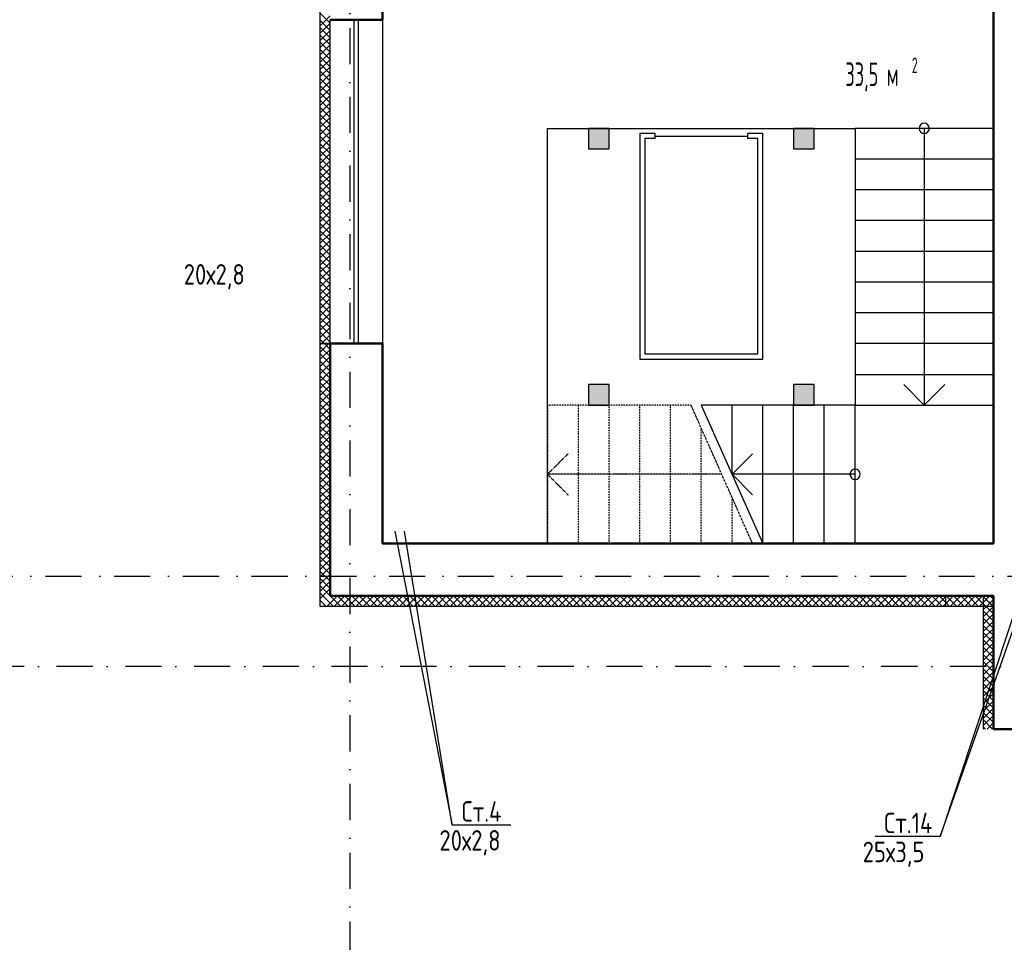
# Model space of a CAD drawing. Extents: x -1560602 to 321118, y -2308202 to -430103.
# Tile 30 of 104: x -1544603 to -1534998, y -2202217 to -2193216. Entities that reach past the tile are written whole.
import ezdxf
from ezdxf.enums import TextEntityAlignment as Align

# ---------------------------------------------------------------- set-up
doc = ezdxf.new("R2010")
doc.units = 0
doc.header["$MEASUREMENT"] = 0
for name, pattern in [('Dot & Dashed', [670.277762, 352.777767, -176.388884, 0, -141.111112]), ('Штриховая', [0.4, 0.2, -0.2]), ('Штрихпунктирная', [0.670278, 0.352778, -0.176389, 0, -0.141111])]:
    doc.linetypes.add(name, pattern=pattern)
doc.layers.get('0').update_dxf_attribs({"color": 255, "linetype": 'CONTINUOUS'})
for name, color, linetype in [('Оси', 253, 'Dot & Dashed'), ('отделка', 240, 'CONTINUOUS'), ('Текст', 7, 'CONTINUOUS'), ('Утеплитель', 6, 'CONTINUOUS')]:
    doc.layers.add(name, color=color, linetype=linetype)
doc.layers.add('стены', color=5, linetype='CONTINUOUS', lineweight=50)
doc.styles.get("Standard").update_dxf_attribs({"font": 'spds.shx', "width": 0.7, "height": 250})

msp = doc.modelspace()

# ---------------------------------------------------------------- hatches: boundary and pattern name
at = {"linetype": 'Continuous', "lineweight": 5}
for points in [[(-1539053.7, -2194476.2), (-1538853.7, -2194476.2), (-1538853.7, -2194276.2), (-1539053.7, -2194276.2)], [(-1537053.7, -2194476.2), (-1536853.7, -2194476.2), (-1536853.7, -2194276.2), (-1537053.7, -2194276.2)], [(-1539053.7, -2196976.2), (-1538853.7, -2196976.2), (-1538853.7, -2196776.2), (-1539053.7, -2196776.2)], [(-1537053.7, -2196976.2), (-1536853.7, -2196976.2), (-1536853.7, -2196776.2), (-1537053.7, -2196776.2)]]:
    msp.add_hatch(color=0, dxfattribs=at).paths.add_polyline_path(points, flags=0)

# ---------------------------------------------------------------- linework, layer by layer
at = {"color": 0, "linetype": 'Continuous'}
for p, q in [((-1539453.7, -2198326.2), (-1539453.7, -2194276.2)), ((-1539453.7, -2194276.2), (-1536453.7, -2194276.2)), ((-1538853.7, -2194276.2), (-1539053.7, -2194276.2)), ((-1539053.7, -2194276.2), (-1539053.7, -2194476.2)), ((-1538853.7, -2194476.2), (-1538853.7, -2194276.2)), ((-1538553.7, -2194326.2), (-1538553.7, -2196526.2)), ((-1538403.7, -2194326.2), (-1538553.7, -2194326.2)), ((-1538403.7, -2194376.2), (-1538403.7, -2194326.2)), ((-1537353.7, -2194326.2), (-1537503.7, -2194326.2)), ((-1537503.7, -2194326.2), (-1537503.7, -2194376.2)), ((-1537353.7, -2196526.2), (-1537353.7, -2194326.2)), ((-1536853.7, -2194276.2), (-1537053.7, -2194276.2)), ((-1537053.7, -2194276.2), (-1537053.7, -2194476.2)), ((-1536853.7, -2194476.2), (-1536853.7, -2194276.2)), ((-1535103.7, -2194276.2), (-1536453.7, -2194276.2)), ((-1536453.7, -2194276.2), (-1536453.7, -2196676.2)), ((-1535778.7, -2194276.2), (-1535778.7, -2196976.2)), ((-1535103.7, -2196676.2), (-1535103.7, -2194276.2)), ((-1538503.7, -2194376.2), (-1538503.7, -2196476.2)), ((-1538403.7, -2194376.2), (-1538503.7, -2194376.2)), ((-1538403.7, -2194351.2), (-1537503.7, -2194351.2)), ((-1537403.7, -2194376.2), (-1537503.7, -2194376.2)), ((-1537403.7, -2196476.2), (-1537403.7, -2194376.2)), ((-1539053.7, -2194476.2), (-1538853.7, -2194476.2)), ((-1537053.7, -2194476.2), (-1536853.7, -2194476.2)), ((-1535103.7, -2194576.2), (-1536453.7, -2194576.2)), ((-1535103.7, -2194876.2), (-1536453.7, -2194876.2)), ((-1535103.7, -2195176.2), (-1536453.7, -2195176.2)), ((-1535103.7, -2195476.2), (-1536453.7, -2195476.2)), ((-1535103.7, -2195776.2), (-1536453.7, -2195776.2)), ((-1535103.7, -2196076.2), (-1536453.7, -2196076.2)), ((-1535103.7, -2196376.2), (-1536453.7, -2196376.2)), ((-1538553.7, -2196526.2), (-1537353.7, -2196526.2)), ((-1538503.7, -2196476.2), (-1537403.7, -2196476.2)), ((-1536453.7, -2196676.2), (-1535103.7, -2196676.2)), ((-1536453.7, -2196676.2), (-1536453.7, -2196976.2)), ((-1535103.7, -2196976.2), (-1535103.7, -2196676.2)), ((-1538853.7, -2196776.2), (-1539053.7, -2196776.2)), ((-1539053.7, -2196776.2), (-1539053.7, -2196976.2)), ((-1538853.7, -2196976.2), (-1538853.7, -2196776.2)), ((-1536853.7, -2196776.2), (-1537053.7, -2196776.2)), ((-1537053.7, -2196776.2), (-1537053.7, -2196976.2)), ((-1536853.7, -2196976.2), (-1536853.7, -2196776.2)), ((-1535978.7, -2196776.2), (-1535778.7, -2196976.2)), ((-1535778.7, -2196976.2), (-1535578.7, -2196776.2)), ((-1539053.7, -2196976.2), (-1538853.7, -2196976.2)), ((-1536453.7, -2196976.2), (-1537953.7, -2196976.2)), ((-1537953.7, -2196976.2), (-1537353.7, -2198326.2)), ((-1537653.7, -2197651.2), (-1537653.7, -2196976.2)), ((-1537353.7, -2198326.2), (-1537353.7, -2196976.2)), ((-1537053.7, -2198326.2), (-1537053.7, -2196976.2)), ((-1537053.7, -2196976.2), (-1536853.7, -2196976.2)), ((-1536753.7, -2198326.2), (-1536753.7, -2196976.2)), ((-1536453.7, -2196976.2), (-1535103.7, -2196976.2)), ((-1536453.7, -2198326.2), (-1536453.7, -2196976.2)), ((-1537453.7, -2197451.2), (-1537653.7, -2197651.2)), ((-1537653.7, -2197651.2), (-1537453.7, -2197851.2)), ((-1536453.7, -2197651.2), (-1537653.7, -2197651.2)), ((-1537353.7, -2198326.2), (-1536453.7, -2198326.2))]:
    msp.add_line(p, q, dxfattribs=at)
at = {"color": 0, "linetype": 'Штриховая'}
for p, q in [((-1539153.7, -2196976.2), (-1539453.7, -2196976.2)), ((-1539453.7, -2196976.2), (-1539453.7, -2198326.2)), ((-1538053.7, -2196976.2), (-1539153.7, -2196976.2)), ((-1539153.7, -2196976.2), (-1539153.7, -2198326.2)), ((-1538853.7, -2198326.2), (-1538853.7, -2196976.2)), ((-1538553.7, -2198326.2), (-1538553.7, -2196976.2)), ((-1538253.7, -2198326.2), (-1538253.7, -2196976.2)), ((-1537453.7, -2198326.2), (-1538053.7, -2196976.2)), ((-1537953.7, -2198326.2), (-1537953.7, -2197201)), ((-1537653.7, -2198326.2), (-1537653.7, -2197876)), ((-1539453.7, -2198326.2), (-1539153.7, -2198326.2)), ((-1539153.7, -2198326.2), (-1537453.7, -2198326.2))]:
    msp.add_line(p, q, dxfattribs=at)
at = {"color": 0, "linetype": 'Штрихпунктирная'}
for p, q in [((-1539253.7, -2197451.2), (-1539453.7, -2197651.2)), ((-1539453.7, -2197651.2), (-1539253.7, -2197851.2)), ((-1537753.7, -2197651.2), (-1539453.7, -2197651.2))]:
    msp.add_line(p, q, dxfattribs=at)
at = {"color": 0}
for p, q in [((-1535624.9, -2201185.6, 0), (-1534552.1, -2198142.8, 0)), ((-1540942.3, -2198207), (-1540383.4, -2201073.8, 0)), ((-1540383.4, -2201073.8, 0), (-1540848.3, -2198207)), ((-1534648.6, -2198237.4, 0), (-1535624.9, -2201185.6, 0)), ((-1539813.2, -2201073.8, 0), (-1540383.4, -2201073.8, 0)), ((-1535624.9, -2201185.6, 0), (-1536258.9, -2201185.6, 0))]:
    msp.add_line(p, q, dxfattribs=at)
at = {"color": 0, "linetype": 'Continuous'}
for centre, start, end in [((-1535778.7, -2194276.2), 0, 180), ((-1535778.7, -2194276.2), 180, 0), ((-1536453.7, -2197651.2), 90, 270), ((-1536453.7, -2197651.2), 270, 90)]:
    msp.add_arc(centre, 50, start, end, dxfattribs=at)
at = {"layer": 'Оси', "color": 0, "linetype": 'Штрихпунктирная', "lineweight": -3, "ltscale": 1000}
for p, q in [((-1541383.7, -2189946.2), (-1541383.7, -2213001.2)), ((-1556419, -2198646.2), (-1501963.7, -2198646.2)), ((-1496963.7, -2199526.2), (-1556418.9, -2199526.2))]:
    msp.add_line(p, q, dxfattribs=at)
at = {"layer": 'отделка', "color": 0, "ltscale": 100}
for p, q in [((-1541573.7, -2196376), (-1541573.7, -2193216)), ((-1541338.7, -2196376), (-1541338.7, -2193216)), ((-1541298.7, -2196376), (-1541298.7, -2193216)), ((-1541063.7, -2193216), (-1541063.7, -2196376))]:
    msp.add_line(p, q, dxfattribs=at)
at = {"layer": 'стены', "color": 0, "linetype": 'Continuous'}
for p, q in [((-1541063.7, -2193216), (-1541063.7, -2191265.9)), ((-1535103.7, -2192835.9), (-1535103.7, -2198326.2)), ((-1541573.7, -2196376), (-1541573.7, -2198836.2)), ((-1541063.7, -2198326.2), (-1541063.7, -2196376)), ((-1535568.7, -2198326.2), (-1541063.7, -2198326.2)), ((-1535103.7, -2198326.2), (-1535568.7, -2198326.2)), ((-1541573.7, -2198836.2), (-1535568.7, -2198836.2)), ((-1535568.7, -2198836.2), (-1535103.7, -2198836.2)), ((-1535103.7, -2198836.2), (-1535103.7, -2200136.2)), ((-1535103.7, -2198936.2), (-1535103.7, -2198836.2)), ((-1535103.7, -2200136.2), (-1534623.7, -2200136.2))]:
    msp.add_line(p, q, dxfattribs=at)
at = {"layer": 'стены', "color": 0, "ltscale": 100}
for p, q in [((-1541063.7, -2193216), (-1541573.7, -2193216)), ((-1541063.7, -2196376), (-1541573.7, -2196376))]:
    msp.add_line(p, q, dxfattribs=at)
at = {"layer": 'Утеплитель', "color": 0, "linetype": 'Continuous'}
for p, q in [((-1541673.7, -2190655.9), (-1541673.7, -2196376)), ((-1541573.7, -2193250.1), (-1541673.7, -2193150.1)), ((-1541673.7, -2193279.4), (-1541573.7, -2193179.4)), ((-1541573.7, -2193320.8), (-1541673.7, -2193220.8)), ((-1541673.7, -2193350.1), (-1541573.7, -2193250.1)), ((-1541573.7, -2193391.5), (-1541673.7, -2193291.5)), ((-1541673.7, -2193420.8), (-1541573.7, -2193320.8)), ((-1541573.7, -2193462.2), (-1541673.7, -2193362.2)), ((-1541673.7, -2193491.5), (-1541573.7, -2193391.5)), ((-1541573.7, -2193532.9), (-1541673.7, -2193432.9)), ((-1541673.7, -2193562.2), (-1541573.7, -2193462.2)), ((-1541573.7, -2193603.6), (-1541673.7, -2193503.6)), ((-1541673.7, -2193632.9), (-1541573.7, -2193532.9)), ((-1541573.7, -2193674.3), (-1541673.7, -2193574.3)), ((-1541673.7, -2193703.6), (-1541573.7, -2193603.6)), ((-1541573.7, -2193745), (-1541673.7, -2193645)), ((-1541673.7, -2193774.3), (-1541573.7, -2193674.3)), ((-1541573.7, -2193815.7), (-1541673.7, -2193715.7)), ((-1541673.7, -2193845), (-1541573.7, -2193745)), ((-1541573.7, -2193886.5), (-1541673.7, -2193786.5)), ((-1541673.7, -2193915.7), (-1541573.7, -2193815.7)), ((-1541573.7, -2193957.2), (-1541673.7, -2193857.2)), ((-1541673.7, -2193986.5), (-1541573.7, -2193886.5)), ((-1541573.7, -2194027.9), (-1541673.7, -2193927.9)), ((-1541673.7, -2194057.2), (-1541573.7, -2193957.2)), ((-1541573.7, -2194098.6), (-1541673.7, -2193998.6)), ((-1541673.7, -2194127.9), (-1541573.7, -2194027.9)), ((-1541573.7, -2194169.3), (-1541673.7, -2194069.3)), ((-1541673.7, -2194198.6), (-1541573.7, -2194098.6)), ((-1541573.7, -2194240), (-1541673.7, -2194140)), ((-1541673.7, -2194269.3), (-1541573.7, -2194169.3)), ((-1541573.7, -2194310.7), (-1541673.7, -2194210.7)), ((-1541673.7, -2194340), (-1541573.7, -2194240)), ((-1541573.7, -2194381.4), (-1541673.7, -2194281.4)), ((-1541673.7, -2194410.7), (-1541573.7, -2194310.7)), ((-1541573.7, -2194452.1), (-1541673.7, -2194352.1)), ((-1541673.7, -2194481.4), (-1541573.7, -2194381.4)), ((-1541573.7, -2194522.9), (-1541673.7, -2194422.9)), ((-1541673.7, -2194552.1), (-1541573.7, -2194452.1)), ((-1541573.7, -2194593.6), (-1541673.7, -2194493.6)), ((-1541673.7, -2194622.9), (-1541573.7, -2194522.9)), ((-1541573.7, -2194664.3), (-1541673.7, -2194564.3)), ((-1541673.7, -2194693.6), (-1541573.7, -2194593.6)), ((-1541573.7, -2194735), (-1541673.7, -2194635)), ((-1541673.7, -2194764.3), (-1541573.7, -2194664.3)), ((-1541573.7, -2194805.7), (-1541673.7, -2194705.7)), ((-1541673.7, -2194835), (-1541573.7, -2194735)), ((-1541573.7, -2194876.4), (-1541673.7, -2194776.4)), ((-1541673.7, -2194905.7), (-1541573.7, -2194805.7)), ((-1541573.7, -2194947.1), (-1541673.7, -2194847.1)), ((-1541673.7, -2194976.4), (-1541573.7, -2194876.4)), ((-1541573.7, -2195017.8), (-1541673.7, -2194917.8)), ((-1541673.7, -2195047.1), (-1541573.7, -2194947.1)), ((-1541573.7, -2195088.5), (-1541673.7, -2194988.5)), ((-1541673.7, -2195117.8), (-1541573.7, -2195017.8)), ((-1541573.7, -2195159.3), (-1541673.7, -2195059.3)), ((-1541673.7, -2195188.5), (-1541573.7, -2195088.5)), ((-1541573.7, -2195230), (-1541673.7, -2195130)), ((-1541673.7, -2195259.3), (-1541573.7, -2195159.3)), ((-1541573.7, -2195300.7), (-1541673.7, -2195200.7)), ((-1541673.7, -2195330), (-1541573.7, -2195230)), ((-1541573.7, -2195371.4), (-1541673.7, -2195271.4)), ((-1541673.7, -2195400.7), (-1541573.7, -2195300.7)), ((-1541573.7, -2195442.1), (-1541673.7, -2195342.1)), ((-1541673.7, -2195471.4), (-1541573.7, -2195371.4)), ((-1541573.7, -2195512.8), (-1541673.7, -2195412.8)), ((-1541673.7, -2195542.1), (-1541573.7, -2195442.1)), ((-1541573.7, -2195583.5), (-1541673.7, -2195483.5)), ((-1541673.7, -2195612.8), (-1541573.7, -2195512.8)), ((-1541573.7, -2195654.2), (-1541673.7, -2195554.2)), ((-1541673.7, -2195683.5), (-1541573.7, -2195583.5)), ((-1541573.7, -2195724.9), (-1541673.7, -2195624.9)), ((-1541673.7, -2195754.2), (-1541573.7, -2195654.2)), ((-1541573.7, -2195795.6), (-1541673.7, -2195695.6)), ((-1541673.7, -2195824.9), (-1541573.7, -2195724.9)), ((-1541573.7, -2195866.4), (-1541673.7, -2195766.4)), ((-1541673.7, -2195895.6), (-1541573.7, -2195795.6)), ((-1541573.7, -2195937.1), (-1541673.7, -2195837.1)), ((-1541673.7, -2195966.4), (-1541573.7, -2195866.4)), ((-1541573.7, -2196007.8), (-1541673.7, -2195907.8)), ((-1541673.7, -2196037.1), (-1541573.7, -2195937.1)), ((-1541573.7, -2196078.5), (-1541673.7, -2195978.5)), ((-1541673.7, -2196107.8), (-1541573.7, -2196007.8)), ((-1541573.7, -2196149.2), (-1541673.7, -2196049.2)), ((-1541673.7, -2196178.5), (-1541573.7, -2196078.5)), ((-1541573.7, -2196219.9), (-1541673.7, -2196119.9)), ((-1541673.7, -2196249.2), (-1541573.7, -2196149.2)), ((-1541573.7, -2196290.6), (-1541673.7, -2196190.6)), ((-1541673.7, -2196319.9), (-1541573.7, -2196219.9)), ((-1541573.7, -2196361.3), (-1541673.7, -2196261.3)), ((-1541629.7, -2196376), (-1541673.7, -2196332)), ((-1541659.1, -2196376), (-1541573.7, -2196290.6)), ((-1541673.7, -2196376), (-1541573.7, -2196376)), ((-1541673.7, -2196376), (-1541673.7, -2198936.2)), ((-1541673.7, -2196390.6), (-1541659.1, -2196376)), ((-1541673.7, -2196461.3), (-1541588.4, -2196376)), ((-1541573.7, -2196502.8), (-1541673.7, -2196402.8)), ((-1541673.7, -2196532), (-1541573.7, -2196432)), ((-1541573.7, -2196432), (-1541629.7, -2196376)), ((-1541588.4, -2196376), (-1541573.7, -2196361.3)), ((-1541573.7, -2196573.5), (-1541673.7, -2196473.5)), ((-1541673.7, -2196602.8), (-1541573.7, -2196502.8)), ((-1541573.7, -2196644.2), (-1541673.7, -2196544.2)), ((-1541673.7, -2196673.5), (-1541573.7, -2196573.5)), ((-1541573.7, -2196714.9), (-1541673.7, -2196614.9)), ((-1541673.7, -2196744.2), (-1541573.7, -2196644.2)), ((-1541573.7, -2196785.6), (-1541673.7, -2196685.6)), ((-1541673.7, -2196814.9), (-1541573.7, -2196714.9)), ((-1541573.7, -2196856.3), (-1541673.7, -2196756.3)), ((-1541673.7, -2196885.6), (-1541573.7, -2196785.6)), ((-1541573.7, -2196927), (-1541673.7, -2196827)), ((-1541673.7, -2196956.3), (-1541573.7, -2196856.3)), ((-1541573.7, -2196997.7), (-1541673.7, -2196897.7)), ((-1541673.7, -2197027), (-1541573.7, -2196927)), ((-1541573.7, -2197068.4), (-1541673.7, -2196968.4)), ((-1541673.7, -2197097.7), (-1541573.7, -2196997.7)), ((-1541573.7, -2197139.2), (-1541673.7, -2197039.2)), ((-1541673.7, -2197168.4), (-1541573.7, -2197068.4)), ((-1541573.7, -2197209.9), (-1541673.7, -2197109.9)), ((-1541673.7, -2197239.2), (-1541573.7, -2197139.2)), ((-1541573.7, -2197280.6), (-1541673.7, -2197180.6)), ((-1541673.7, -2197309.9), (-1541573.7, -2197209.9)), ((-1541573.7, -2197351.3), (-1541673.7, -2197251.3)), ((-1541673.7, -2197380.6), (-1541573.7, -2197280.6)), ((-1541573.7, -2197422), (-1541673.7, -2197322)), ((-1541673.7, -2197451.3), (-1541573.7, -2197351.3)), ((-1541573.7, -2197492.7), (-1541673.7, -2197392.7)), ((-1541673.7, -2197522), (-1541573.7, -2197422)), ((-1541573.7, -2197563.4), (-1541673.7, -2197463.4)), ((-1541673.7, -2197592.7), (-1541573.7, -2197492.7)), ((-1541573.7, -2197634.1), (-1541673.7, -2197534.1)), ((-1541673.7, -2197663.4), (-1541573.7, -2197563.4)), ((-1541573.7, -2197704.8), (-1541673.7, -2197604.8)), ((-1541673.7, -2197734.1), (-1541573.7, -2197634.1)), ((-1541573.7, -2197775.5), (-1541673.7, -2197675.5)), ((-1541673.7, -2197804.8), (-1541573.7, -2197704.8)), ((-1541573.7, -2197846.3), (-1541673.7, -2197746.3)), ((-1541673.7, -2197875.5), (-1541573.7, -2197775.5)), ((-1541573.7, -2197917), (-1541673.7, -2197817)), ((-1541673.7, -2197946.3), (-1541573.7, -2197846.3)), ((-1541573.7, -2197987.7), (-1541673.7, -2197887.7)), ((-1541673.7, -2198017), (-1541573.7, -2197917)), ((-1541573.7, -2198058.4), (-1541673.7, -2197958.4)), ((-1541673.7, -2198087.7), (-1541573.7, -2197987.7)), ((-1541573.7, -2198129.1), (-1541673.7, -2198029.1)), ((-1541673.7, -2198158.4), (-1541573.7, -2198058.4)), ((-1541573.7, -2198199.8), (-1541673.7, -2198099.8)), ((-1541673.7, -2198229.1), (-1541573.7, -2198129.1)), ((-1541573.7, -2198270.5), (-1541673.7, -2198170.5)), ((-1541673.7, -2198299.8), (-1541573.7, -2198199.8)), ((-1541573.7, -2198341.2), (-1541673.7, -2198241.2)), ((-1541673.7, -2198370.5), (-1541573.7, -2198270.5)), ((-1541573.7, -2198411.9), (-1541673.7, -2198311.9)), ((-1541673.7, -2198441.2), (-1541573.7, -2198341.2)), ((-1541573.7, -2198482.7), (-1541673.7, -2198382.7)), ((-1541673.7, -2198511.9), (-1541573.7, -2198411.9)), ((-1541573.7, -2198553.4), (-1541673.7, -2198453.4)), ((-1541673.7, -2198582.7), (-1541573.7, -2198482.7)), ((-1541573.7, -2198624.1), (-1541673.7, -2198524.1)), ((-1541673.7, -2198653.4), (-1541573.7, -2198553.4)), ((-1541573.7, -2198694.8), (-1541673.7, -2198594.8)), ((-1541673.7, -2198724.1), (-1541573.7, -2198624.1)), ((-1541573.7, -2198765.5), (-1541673.7, -2198665.5)), ((-1541673.7, -2198794.8), (-1541573.7, -2198694.8)), ((-1541573.7, -2198836.2), (-1541673.7, -2198736.2)), ((-1541673.7, -2198865.5), (-1541573.7, -2198765.5)), ((-1541609.1, -2198871.6), (-1541673.7, -2198806.9)), ((-1541603, -2198936.2), (-1541503, -2198836.2)), ((-1541473.7, -2198936.2), (-1541573.7, -2198836.2)), ((-1541532.3, -2198936.2), (-1541432.3, -2198836.2)), ((-1541403, -2198936.2), (-1541503, -2198836.2)), ((-1541461.6, -2198936.2), (-1541361.6, -2198836.2)), ((-1541332.3, -2198936.2), (-1541432.3, -2198836.2)), ((-1541390.9, -2198936.2), (-1541290.9, -2198836.2)), ((-1541261.6, -2198936.2), (-1541361.6, -2198836.2)), ((-1541320.2, -2198936.2), (-1541220.2, -2198836.2)), ((-1541190.9, -2198936.2), (-1541290.9, -2198836.2)), ((-1541249.5, -2198936.2), (-1541149.5, -2198836.2)), ((-1541120.2, -2198936.2), (-1541220.2, -2198836.2)), ((-1541178.8, -2198936.2), (-1541078.8, -2198836.2)), ((-1541049.5, -2198936.2), (-1541149.5, -2198836.2)), ((-1541108, -2198936.2), (-1541008, -2198836.2)), ((-1540978.8, -2198936.2), (-1541078.8, -2198836.2)), ((-1541037.3, -2198936.2), (-1540937.3, -2198836.2)), ((-1540908, -2198936.2), (-1541008, -2198836.2)), ((-1540966.6, -2198936.2), (-1540866.6, -2198836.2)), ((-1540837.3, -2198936.2), (-1540937.3, -2198836.2)), ((-1540895.9, -2198936.2), (-1540795.9, -2198836.2)), ((-1540766.6, -2198936.2), (-1540866.6, -2198836.2)), ((-1540825.2, -2198936.2), (-1540725.2, -2198836.2)), ((-1540695.9, -2198936.2), (-1540795.9, -2198836.2)), ((-1540754.5, -2198936.2), (-1540654.5, -2198836.2)), ((-1540625.2, -2198936.2), (-1540725.2, -2198836.2)), ((-1540683.8, -2198936.2), (-1540583.8, -2198836.2)), ((-1540554.5, -2198936.2), (-1540654.5, -2198836.2)), ((-1540613.1, -2198936.2), (-1540513.1, -2198836.2)), ((-1540483.8, -2198936.2), (-1540583.8, -2198836.2)), ((-1540542.4, -2198936.2), (-1540442.4, -2198836.2)), ((-1540413.1, -2198936.2), (-1540513.1, -2198836.2)), ((-1540471.7, -2198936.2), (-1540371.7, -2198836.2)), ((-1540342.4, -2198936.2), (-1540442.4, -2198836.2)), ((-1540400.9, -2198936.2), (-1540300.9, -2198836.2)), ((-1540271.7, -2198936.2), (-1540371.7, -2198836.2)), ((-1540330.2, -2198936.2), (-1540230.2, -2198836.2)), ((-1540200.9, -2198936.2), (-1540300.9, -2198836.2)), ((-1540259.5, -2198936.2), (-1540159.5, -2198836.2)), ((-1540130.2, -2198936.2), (-1540230.2, -2198836.2)), ((-1540188.8, -2198936.2), (-1540088.8, -2198836.2)), ((-1540059.5, -2198936.2), (-1540159.5, -2198836.2)), ((-1540118.1, -2198936.2), (-1540018.1, -2198836.2)), ((-1539988.8, -2198936.2), (-1540088.8, -2198836.2)), ((-1540047.4, -2198936.2), (-1539947.4, -2198836.2)), ((-1539918.1, -2198936.2), (-1540018.1, -2198836.2)), ((-1539976.7, -2198936.2), (-1539876.7, -2198836.2)), ((-1539847.4, -2198936.2), (-1539947.4, -2198836.2)), ((-1539906, -2198936.2), (-1539806, -2198836.2)), ((-1539776.7, -2198936.2), (-1539876.7, -2198836.2)), ((-1539835.3, -2198936.2), (-1539735.3, -2198836.2)), ((-1539706, -2198936.2), (-1539806, -2198836.2)), ((-1539764.5, -2198936.2), (-1539664.5, -2198836.2)), ((-1539635.3, -2198936.2), (-1539735.3, -2198836.2)), ((-1539693.8, -2198936.2), (-1539593.8, -2198836.2)), ((-1539564.5, -2198936.2), (-1539664.5, -2198836.2)), ((-1539623.1, -2198936.2), (-1539523.1, -2198836.2)), ((-1539493.8, -2198936.2), (-1539593.8, -2198836.2)), ((-1539552.4, -2198936.2), (-1539452.4, -2198836.2)), ((-1539423.1, -2198936.2), (-1539523.1, -2198836.2)), ((-1539481.7, -2198936.2), (-1539381.7, -2198836.2)), ((-1539352.4, -2198936.2), (-1539452.4, -2198836.2)), ((-1539411, -2198936.2), (-1539311, -2198836.2)), ((-1539281.7, -2198936.2), (-1539381.7, -2198836.2)), ((-1539340.3, -2198936.2), (-1539240.3, -2198836.2)), ((-1539211, -2198936.2), (-1539311, -2198836.2)), ((-1539269.6, -2198936.2), (-1539169.6, -2198836.2)), ((-1539140.3, -2198936.2), (-1539240.3, -2198836.2)), ((-1539198.9, -2198936.2), (-1539098.9, -2198836.2)), ((-1539069.6, -2198936.2), (-1539169.6, -2198836.2)), ((-1539128.2, -2198936.2), (-1539028.2, -2198836.2)), ((-1538998.9, -2198936.2), (-1539098.9, -2198836.2)), ((-1539057.4, -2198936.2), (-1538957.4, -2198836.2)), ((-1538928.2, -2198936.2), (-1539028.2, -2198836.2)), ((-1538986.7, -2198936.2), (-1538886.7, -2198836.2)), ((-1538857.4, -2198936.2), (-1538957.4, -2198836.2)), ((-1538916, -2198936.2), (-1538816, -2198836.2)), ((-1538786.7, -2198936.2), (-1538886.7, -2198836.2)), ((-1538845.3, -2198936.2), (-1538745.3, -2198836.2)), ((-1538716, -2198936.2), (-1538816, -2198836.2)), ((-1538774.6, -2198936.2), (-1538674.6, -2198836.2)), ((-1538645.3, -2198936.2), (-1538745.3, -2198836.2)), ((-1538703.9, -2198936.2), (-1538603.9, -2198836.2)), ((-1538574.6, -2198936.2), (-1538674.6, -2198836.2)), ((-1538633.2, -2198936.2), (-1538533.2, -2198836.2)), ((-1538503.9, -2198936.2), (-1538603.9, -2198836.2)), ((-1538562.5, -2198936.2), (-1538462.5, -2198836.2)), ((-1538433.2, -2198936.2), (-1538533.2, -2198836.2)), ((-1538491.8, -2198936.2), (-1538391.8, -2198836.2)), ((-1538362.5, -2198936.2), (-1538462.5, -2198836.2)), ((-1538421, -2198936.2), (-1538321, -2198836.2)), ((-1538291.8, -2198936.2), (-1538391.8, -2198836.2)), ((-1538350.3, -2198936.2), (-1538250.3, -2198836.2)), ((-1538221, -2198936.2), (-1538321, -2198836.2)), ((-1538279.6, -2198936.2), (-1538179.6, -2198836.2)), ((-1538150.3, -2198936.2), (-1538250.3, -2198836.2)), ((-1538208.9, -2198936.2), (-1538108.9, -2198836.2)), ((-1538079.6, -2198936.2), (-1538179.6, -2198836.2)), ((-1538138.2, -2198936.2), (-1538038.2, -2198836.2)), ((-1538008.9, -2198936.2), (-1538108.9, -2198836.2)), ((-1538067.5, -2198936.2), (-1537967.5, -2198836.2)), ((-1537938.2, -2198936.2), (-1538038.2, -2198836.2)), ((-1537996.8, -2198936.2), (-1537896.8, -2198836.2)), ((-1537867.5, -2198936.2), (-1537967.5, -2198836.2)), ((-1537926.1, -2198936.2), (-1537826.1, -2198836.2)), ((-1537796.8, -2198936.2), (-1537896.8, -2198836.2)), ((-1537855.4, -2198936.2), (-1537755.4, -2198836.2)), ((-1537726.1, -2198936.2), (-1537826.1, -2198836.2)), ((-1537784.6, -2198936.2), (-1537684.6, -2198836.2)), ((-1537655.4, -2198936.2), (-1537755.4, -2198836.2)), ((-1537713.9, -2198936.2), (-1537613.9, -2198836.2)), ((-1537584.6, -2198936.2), (-1537684.6, -2198836.2)), ((-1537643.2, -2198936.2), (-1537543.2, -2198836.2)), ((-1537513.9, -2198936.2), (-1537613.9, -2198836.2)), ((-1537572.5, -2198936.2), (-1537472.5, -2198836.2)), ((-1537443.2, -2198936.2), (-1537543.2, -2198836.2)), ((-1537501.8, -2198936.2), (-1537401.8, -2198836.2)), ((-1537372.5, -2198936.2), (-1537472.5, -2198836.2)), ((-1537431.1, -2198936.2), (-1537331.1, -2198836.2)), ((-1537301.8, -2198936.2), (-1537401.8, -2198836.2)), ((-1537360.4, -2198936.2), (-1537260.4, -2198836.2)), ((-1537231.1, -2198936.2), (-1537331.1, -2198836.2)), ((-1537289.7, -2198936.2), (-1537189.7, -2198836.2)), ((-1537160.4, -2198936.2), (-1537260.4, -2198836.2)), ((-1537219, -2198936.2), (-1537119, -2198836.2)), ((-1537089.7, -2198936.2), (-1537189.7, -2198836.2)), ((-1537148.3, -2198936.2), (-1537048.3, -2198836.2)), ((-1537019, -2198936.2), (-1537119, -2198836.2)), ((-1537077.5, -2198936.2), (-1536977.5, -2198836.2)), ((-1536948.3, -2198936.2), (-1537048.3, -2198836.2)), ((-1537006.8, -2198936.2), (-1536906.8, -2198836.2)), ((-1536877.5, -2198936.2), (-1536977.5, -2198836.2)), ((-1536936.1, -2198936.2), (-1536836.1, -2198836.2)), ((-1536806.8, -2198936.2), (-1536906.8, -2198836.2)), ((-1536865.4, -2198936.2), (-1536765.4, -2198836.2)), ((-1536736.1, -2198936.2), (-1536836.1, -2198836.2)), ((-1536794.7, -2198936.2), (-1536694.7, -2198836.2)), ((-1536665.4, -2198936.2), (-1536765.4, -2198836.2)), ((-1536724, -2198936.2), (-1536624, -2198836.2)), ((-1536594.7, -2198936.2), (-1536694.7, -2198836.2)), ((-1536653.3, -2198936.2), (-1536553.3, -2198836.2)), ((-1536524, -2198936.2), (-1536624, -2198836.2)), ((-1536582.6, -2198936.2), (-1536482.6, -2198836.2)), ((-1536453.3, -2198936.2), (-1536553.3, -2198836.2)), ((-1536511.9, -2198936.2), (-1536411.9, -2198836.2)), ((-1536382.6, -2198936.2), (-1536482.6, -2198836.2)), ((-1536441.1, -2198936.2), (-1536341.1, -2198836.2)), ((-1536311.9, -2198936.2), (-1536411.9, -2198836.2)), ((-1536370.4, -2198936.2), (-1536270.4, -2198836.2)), ((-1536241.1, -2198936.2), (-1536341.1, -2198836.2)), ((-1536299.7, -2198936.2), (-1536199.7, -2198836.2)), ((-1536170.4, -2198936.2), (-1536270.4, -2198836.2)), ((-1536229, -2198936.2), (-1536129, -2198836.2)), ((-1536099.7, -2198936.2), (-1536199.7, -2198836.2)), ((-1536158.3, -2198936.2), (-1536058.3, -2198836.2)), ((-1536029, -2198936.2), (-1536129, -2198836.2)), ((-1536087.6, -2198936.2), (-1535987.6, -2198836.2)), ((-1535958.3, -2198936.2), (-1536058.3, -2198836.2)), ((-1536016.9, -2198936.2), (-1535916.9, -2198836.2)), ((-1535887.6, -2198936.2), (-1535987.6, -2198836.2)), ((-1535946.2, -2198936.2), (-1535846.2, -2198836.2)), ((-1535816.9, -2198936.2), (-1535916.9, -2198836.2)), ((-1535875.5, -2198936.2), (-1535775.5, -2198836.2)), ((-1535746.2, -2198936.2), (-1535846.2, -2198836.2)), ((-1535804.7, -2198936.2), (-1535704.7, -2198836.2)), ((-1535675.5, -2198936.2), (-1535775.5, -2198836.2)), ((-1535734, -2198936.2), (-1535634, -2198836.2)), ((-1535604.7, -2198936.2), (-1535704.7, -2198836.2)), ((-1535663.3, -2198936.2), (-1535568.7, -2198841.6)), ((-1535568.7, -2198901.5), (-1535634, -2198836.2)), ((-1535568.7, -2198936.2), (-1535568.7, -2198836.2)), ((-1535568.7, -2198936.2), (-1535568.7, -2198836.2)), ((-1535568.7, -2198841.6), (-1535563.3, -2198836.2)), ((-1535568.7, -2198912.3), (-1535492.6, -2198836.2)), ((-1535463.3, -2198936.2), (-1535563.3, -2198836.2)), ((-1535521.9, -2198936.2), (-1535421.9, -2198836.2)), ((-1535392.6, -2198936.2), (-1535492.6, -2198836.2)), ((-1535451.2, -2198936.2), (-1535351.2, -2198836.2)), ((-1535321.9, -2198936.2), (-1535421.9, -2198836.2)), ((-1535380.5, -2198936.2), (-1535280.5, -2198836.2)), ((-1535251.2, -2198936.2), (-1535351.2, -2198836.2)), ((-1535309.8, -2198936.2), (-1535209.8, -2198836.2)), ((-1535180.5, -2198936.2), (-1535280.5, -2198836.2)), ((-1535239.1, -2198936.2), (-1535139.1, -2198836.2)), ((-1535109.8, -2198936.2), (-1535209.8, -2198836.2)), ((-1535203.7, -2198836.2), (-1535203.7, -2200136.2)), ((-1535203.7, -2198900.9), (-1535139.1, -2198836.2)), ((-1535103.7, -2198871.5), (-1535139.1, -2198836.2)), ((-1535103.7, -2198871.5), (-1535139.1, -2198836.2)), ((-1541644.4, -2198906.9), (-1541673.7, -2198877.6)), ((-1541673.7, -2198936.2), (-1535568.7, -2198936.2)), ((-1541615.2, -2198936.2), (-1541644.4, -2198906.9)), ((-1541544.4, -2198936.2), (-1541609.1, -2198871.6)), ((-1535592.6, -2198936.2), (-1535568.7, -2198912.3)), ((-1535534, -2198936.2), (-1535568.7, -2198901.5)), ((-1535568.7, -2198936.2), (-1535103.7, -2198936.2)), ((-1535103.7, -2198942.2), (-1535203.7, -2198842.2)), ((-1535203.7, -2198971.6), (-1535103.7, -2198871.6)), ((-1535103.7, -2199013), (-1535203.7, -2198913)), ((-1535168.4, -2198936.2), (-1535103.7, -2198871.6)), ((-1535203.7, -2199042.3), (-1535103.7, -2198942.3)), ((-1535103.7, -2199083.7), (-1535203.7, -2198983.7)), ((-1535203.7, -2199113), (-1535103.7, -2199013)), ((-1535103.7, -2199154.4), (-1535203.7, -2199054.4)), ((-1535203.7, -2199183.7), (-1535103.7, -2199083.7)), ((-1535103.7, -2199225.1), (-1535203.7, -2199125.1)), ((-1535203.7, -2199254.4), (-1535103.7, -2199154.4)), ((-1535103.7, -2199295.8), (-1535203.7, -2199195.8)), ((-1535203.7, -2199325.1), (-1535103.7, -2199225.1)), ((-1535103.7, -2199366.5), (-1535203.7, -2199266.5)), ((-1535203.7, -2199395.9), (-1535103.7, -2199295.9)), ((-1535103.7, -2199437.2), (-1535203.7, -2199337.2)), ((-1535203.7, -2199466.6), (-1535103.7, -2199366.6)), ((-1535103.7, -2199507.9), (-1535203.7, -2199407.9)), ((-1535203.7, -2199537.3), (-1535103.7, -2199437.3)), ((-1535103.7, -2199578.6), (-1535203.7, -2199478.6)), ((-1535203.7, -2199608), (-1535103.7, -2199508)), ((-1535103.7, -2199649.4), (-1535203.7, -2199549.4)), ((-1535203.7, -2199678.7), (-1535103.7, -2199578.7)), ((-1535103.7, -2199720.1), (-1535203.7, -2199620.1)), ((-1535203.7, -2199749.4), (-1535103.7, -2199649.4)), ((-1535103.7, -2199790.8), (-1535203.7, -2199690.8)), ((-1535203.7, -2199820.1), (-1535103.7, -2199720.1)), ((-1535103.7, -2199861.5), (-1535203.7, -2199761.5)), ((-1535203.7, -2199890.8), (-1535103.7, -2199790.8)), ((-1535103.7, -2199932.2), (-1535203.7, -2199832.2)), ((-1535203.7, -2199961.5), (-1535103.7, -2199861.5)), ((-1535103.7, -2200002.9), (-1535203.7, -2199902.9)), ((-1535203.7, -2200032.2), (-1535103.7, -2199932.2)), ((-1535103.7, -2200073.6), (-1535203.7, -2199973.6)), ((-1535203.7, -2200103), (-1535103.7, -2200003)), ((-1535111.9, -2200136.2), (-1535203.7, -2200044.3)), ((-1535166.3, -2200136.2), (-1535103.7, -2200073.7)), ((-1535182.6, -2200136.2), (-1535203.7, -2200115))]:
    msp.add_line(p, q, dxfattribs=at)
at = {"layer": 'Утеплитель', "color": 0, "ltscale": 100}
msp.add_line((-1541573.7, -2196376), (-1541673.7, -2196376), dxfattribs=at)

# ---------------------------------------------------------------- texts
at = {"color": 0}
for s, p in [('20х2,8', (-1543003.5, -2195800.4)), ('20х2,8', (-1540508.7, -2201322.2)), ('25х3,5', (-1536379.5, -2201435))]:
    msp.add_text(s, height=200, dxfattribs=at).set_placement(p)
for s, p in [('Ст.4', (-1540097.5, -2200940.1, 0)), ('Ст.14', (-1535934.6, -2201051.9, 0))]:
    msp.add_text(s, height=200, dxfattribs=at).set_placement(p, align=Align.MIDDLE_CENTER)
at = {"layer": 'Текст', "color": 0, "linetype": 'Continuous', "width": 0.7}
for s, height, p in [('33,5 м', 230, (-1536547.8, -2193863.9)), ('2', 151.8, (-1535900.3, -2193737.4))]:
    msp.add_text(s, height=height, dxfattribs=at).set_placement(p)

doc.saveas('drawing.dxf')
